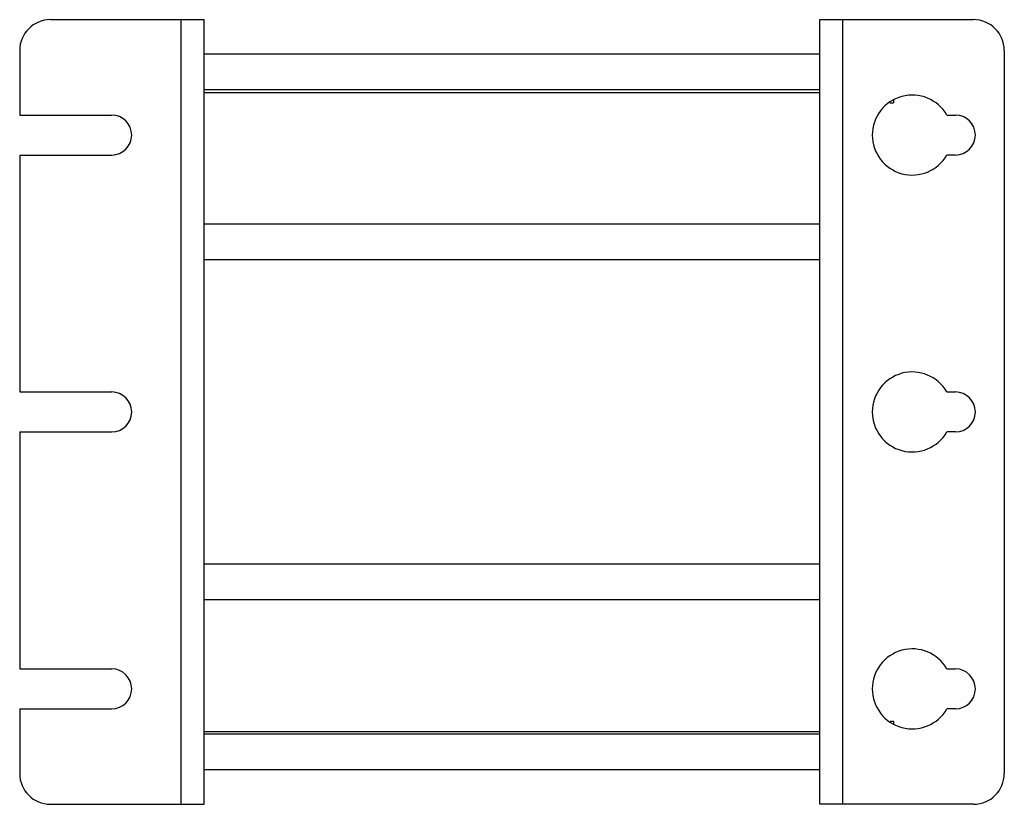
# Model space of a CAD drawing. Header units: millimetres. Extents: x 23 to 183, y 79 to 206.
import ezdxf

# ---------------------------------------------------------------- set-up
doc = ezdxf.new("R2010")
doc.units = ezdxf.units.MM
doc.header["$LTSCALE"] = 18.564286
doc.layers.get('0').update_dxf_attribs({"linetype": 'CONTINUOUS'})

msp = doc.modelspace()

# ---------------------------------------------------------------- linework, layer by layer
at = {"color": 7, "linetype": 'Continuous'}
for p, q in [((28.47, 206.5), (53.47, 206.5)), ((49.72, 79), (49.72, 206.5)), ((53.47, 79), (53.47, 206.5)), ((153.47, 79), (153.47, 206.5)), ((153.47, 206.5), (178.47, 206.5)), ((157.22, 79), (157.22, 206.5)), ((23.47, 201.5), (23.47, 191)), ((153.47, 200.9), (53.47, 200.9)), ((183.47, 201.5), (183.47, 84)), ((153.47, 195.1), (53.47, 195.1)), ((53.47, 194.65), (153.47, 194.65)), ((164.89, 193), (165.47, 193)), ((165.47, 193.42), (165.47, 193)), ((23.47, 191), (38.42, 191)), ((174.15, 191), (175.52, 191)), ((23.47, 184.5), (23.47, 146)), ((23.47, 184.5), (38.42, 184.5)), ((175.52, 184.5), (174.15, 184.5)), ((153.47, 173.27), (53.47, 173.27)), ((153.47, 167.47), (53.47, 167.47)), ((23.47, 146), (38.42, 146)), ((174.15, 146), (175.52, 146)), ((23.47, 139.5), (23.47, 101)), ((23.47, 139.5), (38.42, 139.5)), ((175.52, 139.5), (174.15, 139.5)), ((153.47, 118.02), (53.47, 118.02)), ((153.47, 112.22), (53.47, 112.22)), ((23.47, 101), (38.42, 101)), ((174.15, 101), (175.52, 101)), ((23.47, 94.5), (23.47, 84)), ((23.47, 94.5), (38.42, 94.5)), ((175.52, 94.5), (174.15, 94.5)), ((164.9, 92.49), (165.47, 92.49)), ((165.47, 92.49), (165.47, 92.06)), ((53.47, 90.85), (153.47, 90.85)), ((153.47, 90.4), (53.47, 90.4)), ((153.47, 84.6), (53.47, 84.6)), ((28.47, 79), (53.47, 79)), ((178.47, 79), (153.47, 79))]:
    msp.add_line(p, q, dxfattribs=at)
for centre, radius, start, end in [((28.47, 201.5), 5, 90, 180), ((178.47, 201.5), 5, 0, 90), ((168.52, 187.75), 6.5, 30, 330), ((38.42, 187.75), 3.25, 270, 90), ((175.52, 187.75), 3.25, 270.0005, 90.0005), ((168.52, 142.75), 6.5, 30, 330), ((38.42, 142.75), 3.25, 270, 90), ((175.52, 142.75), 3.25, 270.0005, 90.0005), ((168.52, 97.75), 6.5, 30, 330), ((38.42, 97.75), 3.25, 270, 90), ((175.52, 97.75), 3.25, 270.0005, 90.0005), ((28.47, 84), 5, 180, 270), ((178.47, 84), 5, 270, 360)]:
    msp.add_arc(centre, radius, start, end, dxfattribs=at)

doc.saveas('drawing.dxf')
